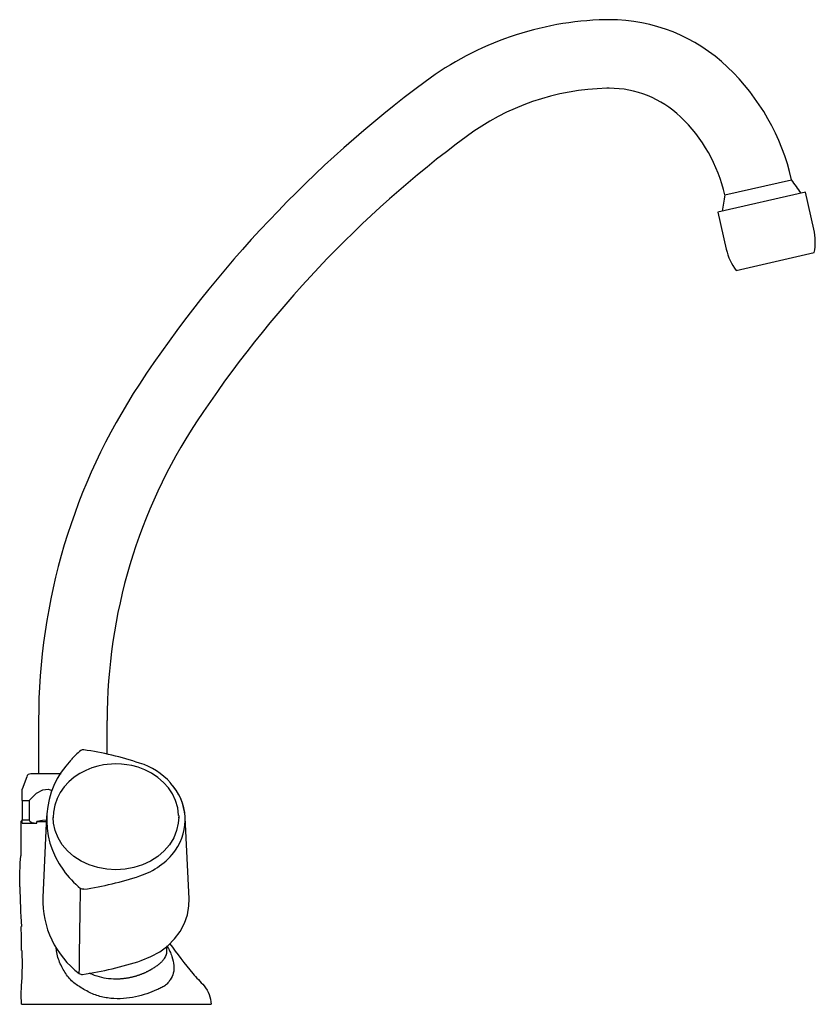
# Model space of a CAD drawing. Header units: millimetres. Extents: x 3670.505 to 3670.714, y 1787.579 to 1787.838.
import ezdxf

# ---------------------------------------------------------------- set-up
doc = ezdxf.new("R2010")
doc.units = ezdxf.units.MM
doc.layers.add('SANINDUSA', color=3, linetype='Continuous')

msp = doc.modelspace()

# ---------------------------------------------------------------- linework, layer by layer
at = {"layer": 'SANINDUSA'}
for p, q in [((3670.690350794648, 1787.79198521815), (3670.707897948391, 1787.795997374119)), ((3670.711519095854, 1787.792722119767), (3670.688512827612, 1787.787461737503)), ((3670.71374807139, 1787.782973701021), (3670.711519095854, 1787.792722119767)), ((3670.688512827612, 1787.787461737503), (3670.690741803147, 1787.777713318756)), ((3670.693346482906, 1787.772154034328), (3670.713818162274, 1787.776834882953)), ((3670.510124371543, 1787.653991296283), (3670.510124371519, 1787.639991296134)), ((3670.528124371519, 1787.645167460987), (3670.528124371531, 1787.653991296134)), ((3670.507000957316, 1787.639251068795), (3670.505800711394, 1787.635953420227)), ((3670.505800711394, 1787.632991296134), (3670.505800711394, 1787.635943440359)), ((3670.505800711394, 1787.632991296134), (3670.50766242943, 1787.632991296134)), ((3670.505800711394, 1787.632991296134), (3670.505800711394, 1787.627928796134)), ((3670.50766242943, 1787.632991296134), (3670.50766242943, 1787.627928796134)), ((3670.505805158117, 1787.627870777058), (3670.505422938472, 1787.627488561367)), ((3670.505425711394, 1787.627491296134), (3670.505800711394, 1787.627866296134)), ((3670.505425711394, 1787.627491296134), (3670.505425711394, 1787.618491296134)), ((3670.505800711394, 1787.627928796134), (3670.50766242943, 1787.627928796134)), ((3670.505800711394, 1787.627021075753), (3670.505800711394, 1787.627928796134)), ((3670.509626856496, 1787.627021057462), (3670.509626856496, 1787.627491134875)), ((3670.512221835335, 1787.628950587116), (3670.511200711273, 1787.607558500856)), ((3670.513925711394, 1787.628583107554), (3670.513925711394, 1787.62847139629)), ((3670.546916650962, 1787.629040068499), (3670.546925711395, 1787.628583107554)), ((3670.546925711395, 1787.62847139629), (3670.546925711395, 1787.628583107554)), ((3670.549659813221, 1787.607176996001), (3670.548638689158, 1787.628569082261)), ((3670.543844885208, 1787.593612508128), (3670.54381078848, 1787.594684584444)), ((3670.505675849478, 1787.579491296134), (3670.555425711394, 1787.579491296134))]:
    msp.add_line(p, q, dxfattribs=at)
at = {"layer": 'SANINDUSA', "flags": 128}
for points in [[(3670.521544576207, 1787.646291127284), (3670.521210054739, 1787.646110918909), (3670.521202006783, 1787.646103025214)], [(3670.521987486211, 1787.646324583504), (3670.521741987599, 1787.646331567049), (3670.521544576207, 1787.646291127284)], [(3670.530425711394, 1787.642620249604), (3670.528112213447, 1787.642481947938), (3670.527175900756, 1787.642346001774), (3670.525649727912, 1787.642020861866), (3670.524111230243, 1787.641554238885), (3670.522530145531, 1787.640912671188), (3670.520974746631, 1787.640094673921), (3670.519489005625, 1787.639100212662), (3670.518112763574, 1787.637934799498), (3670.516881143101, 1787.636607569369), (3670.515825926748, 1787.635130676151), (3670.514976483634, 1787.633518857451), (3670.514360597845, 1787.631789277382), (3670.514005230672, 1787.629961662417), (3670.513953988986, 1787.628528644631)], [(3670.546912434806, 1787.629057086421), (3670.546914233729, 1787.629107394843), (3670.546667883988, 1787.631058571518), (3670.546080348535, 1787.633024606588), (3670.545268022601, 1787.634722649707), (3670.544206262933, 1787.636311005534), (3670.542917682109, 1787.637761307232), (3670.541431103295, 1787.639048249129), (3670.539783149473, 1787.640149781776), (3670.538023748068, 1787.641047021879), (3670.536237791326, 1787.641722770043), (3670.534587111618, 1787.642167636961), (3670.533335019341, 1787.64240089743), (3670.531906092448, 1787.642563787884), (3670.530425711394, 1787.642620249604)], [(3670.50766242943, 1787.632991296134), (3670.509589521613, 1787.634895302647), (3670.511204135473, 1787.635766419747), (3670.512630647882, 1787.635943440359), (3670.51370287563, 1787.635655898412)], [(3670.505425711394, 1787.627491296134), (3670.505506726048, 1787.627490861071), (3670.505740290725, 1787.62748927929), (3670.505800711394, 1787.627489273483)], [(3670.505800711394, 1787.627021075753), (3670.505953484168, 1787.627021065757), (3670.506598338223, 1787.627021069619), (3670.507502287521, 1787.627021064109), (3670.508878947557, 1787.627021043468), (3670.509626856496, 1787.627021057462)], [(3670.50766242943, 1787.627928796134), (3670.507683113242, 1787.62779841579), (3670.507754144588, 1787.62765742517), (3670.507925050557, 1787.627482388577), (3670.508352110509, 1787.62725574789), (3670.509626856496, 1787.627021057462)], [(3670.512168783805, 1787.627839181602), (3670.511141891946, 1787.627790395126), (3670.509626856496, 1787.627491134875)], [(3670.509626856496, 1787.627491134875), (3670.510439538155, 1787.627490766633), (3670.512152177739, 1787.627491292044)], [(3670.530425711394, 1787.614792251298), (3670.528023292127, 1787.614939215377), (3670.525672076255, 1787.61537697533), (3670.523422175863, 1787.616096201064), (3670.521321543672, 1787.61708156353), (3670.519414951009, 1787.618312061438), (3670.517743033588, 1787.619761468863), (3670.516341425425, 1787.6213988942), (3670.515239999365, 1787.623189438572), (3670.514462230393, 1787.625094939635), (3670.514024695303, 1787.62707478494), (3670.513925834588, 1787.628529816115)], [(3670.546925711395, 1787.628583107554), (3670.546826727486, 1787.62707478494), (3670.546389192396, 1787.625094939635), (3670.545611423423, 1787.623189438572), (3670.544509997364, 1787.6213988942), (3670.543108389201, 1787.619761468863), (3670.541436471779, 1787.618312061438), (3670.539529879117, 1787.61708156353), (3670.537429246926, 1787.616096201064), (3670.535179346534, 1787.61537697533), (3670.532828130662, 1787.614939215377), (3670.530425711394, 1787.614792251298)], [(3670.53709789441, 1787.590988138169), (3670.539618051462, 1787.592006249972), (3670.541943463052, 1787.593308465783), (3670.544028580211, 1787.594869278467), (3670.545832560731, 1787.596658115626), (3670.547320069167, 1787.598639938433), (3670.548461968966, 1787.60077592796), (3670.549235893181, 1787.603024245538), (3670.54962668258, 1787.605340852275), (3670.549659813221, 1787.607176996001)], [(3670.505763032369, 1787.593618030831), (3670.505765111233, 1787.592317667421), (3670.505782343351, 1787.590814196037), (3670.505790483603, 1787.589417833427), (3670.505767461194, 1787.58812868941), (3670.5056944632, 1787.586534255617), (3670.505562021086, 1787.584307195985), (3670.505506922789, 1787.58210114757), (3670.505593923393, 1787.579491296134)]]:
    msp.add_lwpolyline(points, dxfattribs=at)
at = {"layer": 'SANINDUSA'}
for centre, radius, start, end in [((3670.660912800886, 1787.755393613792), 0.0826194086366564, 91.39201792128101, 126.6038114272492), ((3670.660000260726, 1787.792946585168), 0.04505535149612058, 90, 91.39201785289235), ((3670.660000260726, 1787.792946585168), 0.04505535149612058, 46.36866729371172, 90), ((3670.650368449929, 1787.78284325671), 0.05901418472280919, 12.8792774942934, 46.36866721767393), ((3670.799004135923, 1787.569479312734), 0.3142081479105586, 126.6038114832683, 146.6328764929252), ((3670.660912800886, 1787.755393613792), 0.06461940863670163, 91.39201791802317, 126.6038113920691), ((3670.660000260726, 1787.792946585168), 0.02705535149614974, 90, 91.39201780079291), ((3670.660000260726, 1787.792946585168), 0.02705535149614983, 46.36866725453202, 90), ((3670.650368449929, 1787.78284325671), 0.04101418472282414, 12.87927749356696, 46.36866715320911), ((3670.799004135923, 1787.569479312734), 0.296208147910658, 126.6038114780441, 146.6328764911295), ((3670.699616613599, 1787.779742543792), 0.01449615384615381, 348.4290321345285, 12.87927748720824), ((3670.704873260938, 1787.780944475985), 0.01449615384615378, 192.8792774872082, 217.3295228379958), ((3670.670674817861, 1787.653991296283), 0.1605504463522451, 146.6328765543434, 180.0000000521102), ((3670.670674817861, 1787.653991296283), 0.1425504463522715, 146.6328765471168, 180.0000000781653), ((3670.5312010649, 1787.633001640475), 0.01646507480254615, 127.333284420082, 139.4545226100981), ((3670.51079234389, 1787.567045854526), 0.08005025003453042, 71.15106288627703, 81.96144780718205), ((3670.534515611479, 1787.627975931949), 0.02226336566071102, 135.5764614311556, 216.6624247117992), ((3670.531896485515, 1787.62642924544), 0.01705095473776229, 40.9114668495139, 73.79691295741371), ((3670.508058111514, 1787.638866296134), 0.001124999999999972, 90, 160.0000000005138), ((3670.534225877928, 1787.627690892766), 0.01443954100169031, 3.486788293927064, 44.00254240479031), ((3670.534722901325, 1787.627956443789), 0.01388962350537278, 324.6771882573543, 43.10518417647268), ((3670.531160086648, 1787.630779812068), 0.01843058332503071, 287.5533821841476, 323.9197229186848), ((3670.538037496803, 1787.630354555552), 0.02650949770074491, 216.2412627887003, 230.3923247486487), ((3670.509347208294, 1787.695364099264), 0.08659627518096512, 278.4136917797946, 288.4260843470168), ((3670.868653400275, 1787.620999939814), 0.3636451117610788, 181.6761000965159, 183.3286411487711), ((3670.535466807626, 1787.606926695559), 0.02427431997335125, 178.5085528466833, 232.8530494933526), ((3670.509335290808, 1787.674332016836), 0.08784625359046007, 278.0717216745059, 288.4233846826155), ((3670.521497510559, 1787.588469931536), 0.001127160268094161, 232.3168446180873, 278.8031156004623)]:
    msp.add_arc(centre, radius, start, end, dxfattribs=at)
for points, degree in [([(3670.710364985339, 1787.792458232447), (3670.70954263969, 1787.793637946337), (3670.70872029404, 1787.794817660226), (3670.70789794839, 1787.795997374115)], 3), ([(3670.690350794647, 1787.791985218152), (3670.690122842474, 1787.790565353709), (3670.6898948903, 1787.789145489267), (3670.689666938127, 1787.787725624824)], 3), ([(3670.5220179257, 1787.609699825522), (3670.521860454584, 1787.609677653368), (3670.521531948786, 1787.609696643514), (3670.521250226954, 1787.609837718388), (3670.52113697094, 1787.609930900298)], 3), ([(3670.505668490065, 1787.593616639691), (3670.505576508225, 1787.599884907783)], 1), ([(3670.543846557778, 1787.593478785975), (3670.543835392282, 1787.593611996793)], 1)]:
    msp.add_open_spline(points, degree=degree, dxfattribs=at)
for points, knots in [([(3670.516014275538, 1787.639991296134), (3670.515647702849, 1787.639991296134), (3670.514571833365, 1787.639991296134), (3670.512927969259, 1787.639991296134), (3670.511185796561, 1787.639991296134), (3670.509773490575, 1787.639991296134), (3670.50877056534, 1787.639991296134), (3670.508166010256, 1787.639991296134), (3670.508093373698, 1787.639991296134), (3670.508058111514, 1787.639991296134)], [0, 0, 0, 0, 0.0804354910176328, 0.2360734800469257, 0.3950143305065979, 0.5539551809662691, 0.709593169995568, 0.8590189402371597, 1, 1, 1, 1]), ([(3670.505194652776, 1787.610363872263), (3670.50517950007, 1787.611166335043), (3670.505135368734, 1787.613503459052), (3670.50528054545, 1787.615837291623), (3670.505425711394, 1787.618491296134)], [0, 0, 0, 0, 0.3433548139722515, 1, 1, 1, 1]), ([(3670.520808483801, 1787.587577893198), (3670.520863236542, 1787.59133463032), (3670.520971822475, 1787.598785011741), (3670.521082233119, 1787.606236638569), (3670.52113697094, 1787.609930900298)], [0, 0, 0, 0, 0.50423420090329, 1, 1, 1, 1]), ([(3670.535598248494, 1787.581434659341), (3670.534536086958, 1787.581253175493), (3670.532407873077, 1787.580889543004), (3670.52906259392, 1787.580947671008), (3670.52577078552, 1787.58160542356), (3670.523193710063, 1787.582671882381), (3670.521365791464, 1787.583858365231), (3670.519482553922, 1787.584883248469), (3670.517612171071, 1787.586894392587), (3670.515901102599, 1787.589732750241), (3670.514961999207, 1787.592339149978), (3670.514775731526, 1787.594001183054), (3670.514723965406, 1787.594463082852)], [0, 0, 0, 0, 0.1125375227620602, 0.2254872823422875, 0.3402657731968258, 0.4580737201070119, 0.5175204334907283, 0.5738674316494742, 0.6934252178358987, 0.8186296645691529, 0.9495949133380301, 1, 1, 1, 1]), ([(3670.53487577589, 1787.586719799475), (3670.534991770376, 1787.586748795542), (3670.535222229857, 1787.586806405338), (3670.535560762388, 1787.586899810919), (3670.535890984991, 1787.586997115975), (3670.536212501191, 1787.58709846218), (3670.536525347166, 1787.587203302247), (3670.536829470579, 1787.587311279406), (3670.537124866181, 1787.587421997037), (3670.537411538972, 1787.587535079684), (3670.537689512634, 1787.587650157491), (3670.537958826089, 1787.587766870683), (3670.538219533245, 1787.587884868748), (3670.538471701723, 1787.588003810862), (3670.538715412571, 1787.588123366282), (3670.538950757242, 1787.588243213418), (3670.53917784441, 1787.588363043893), (3670.539661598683, 1787.588627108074), (3670.540348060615, 1787.589038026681), (3670.541021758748, 1787.589497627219), (3670.541508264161, 1787.589856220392), (3670.54196870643, 1787.590222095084), (3670.542478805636, 1787.590686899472), (3670.54297162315, 1787.591232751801), (3670.543356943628, 1787.591778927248), (3670.543588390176, 1787.592237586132), (3670.543705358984, 1787.592569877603), (3670.543756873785, 1787.5927582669), (3670.543800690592, 1787.592955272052), (3670.543836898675, 1787.593189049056), (3670.543843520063, 1787.593387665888), (3670.543846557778, 1787.593478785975)], [0, 0, 0, 0, 0.02046711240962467, 0.04066434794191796, 0.06059344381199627, 0.0802562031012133, 0.09965449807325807, 0.118790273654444, 0.1376655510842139, 0.1562824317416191, 0.1746431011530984, 0.1927498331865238, 0.2106049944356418, 0.2282110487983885, 0.2455705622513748, 0.2626862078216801, 0.2795607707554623, 0.2961971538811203, 0.3729753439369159, 0.4467526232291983, 0.4831004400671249, 0.5242757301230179, 0.6022838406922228, 0.6806933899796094, 0.7599813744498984, 0.8403325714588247, 0.8804512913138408, 0.9028793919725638, 0.9204261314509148, 0.9634936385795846, 1, 1, 1, 1]), ([(3670.543803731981, 1787.594906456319), (3670.544072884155, 1787.594395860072), (3670.544599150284, 1787.59339750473), (3670.545322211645, 1787.591643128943), (3670.545775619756, 1787.589734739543), (3670.54562346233, 1787.587723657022), (3670.544954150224, 1787.586190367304), (3670.544070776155, 1787.585099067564), (3670.543337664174, 1787.584272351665), (3670.542240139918, 1787.583806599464), (3670.540736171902, 1787.583073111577), (3670.538568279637, 1787.582179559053), (3670.536598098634, 1787.581685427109), (3670.535598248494, 1787.581434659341)], [0, 0, 0, 0, 0.07556121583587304, 0.1477428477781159, 0.2848505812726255, 0.4139716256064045, 0.5365809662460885, 0.5958156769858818, 0.6546847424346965, 0.7096977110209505, 0.7654225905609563, 0.8809539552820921, 1, 1, 1, 1]), ([(3670.54452979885, 1787.595480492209), (3670.546507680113, 1787.592806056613), (3670.548915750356, 1787.589549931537), (3670.552078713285, 1787.585939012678), (3670.553744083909, 1787.584291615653), (3670.555133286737, 1787.582127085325), (3670.555328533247, 1787.58036721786), (3670.555425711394, 1787.579491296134)], [0, 0, 0, 0, 0.5080547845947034, 0.6185566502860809, 0.7325920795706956, 0.8669056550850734, 1, 1, 1, 1]), ([(3670.523525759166, 1787.58773034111), (3670.523702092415, 1787.587641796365), (3670.524321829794, 1787.587330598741), (3670.525752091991, 1787.586811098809), (3670.527881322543, 1787.586300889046), (3670.529576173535, 1787.586228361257), (3670.530425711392, 1787.586192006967)], [0, 0, 0, 0, 0.08540036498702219, 0.3001464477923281, 0.6492009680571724, 1, 1, 1, 1]), ([(3670.530425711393, 1787.586192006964), (3670.530549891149, 1787.586192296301), (3670.5307969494, 1787.586192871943), (3670.53116527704, 1787.586203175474), (3670.531529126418, 1787.586220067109), (3670.531888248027, 1787.586243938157), (3670.532242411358, 1787.58627432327), (3670.532591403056, 1787.586310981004), (3670.532935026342, 1787.586353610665), (3670.533273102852, 1787.586401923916), (3670.533605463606, 1787.58645564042), (3670.53393198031, 1787.586514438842), (3670.534252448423, 1787.586578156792), (3670.534567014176, 1787.586646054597), (3670.534773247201, 1787.586695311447), (3670.53487577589, 1787.586719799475)], [0, 0, 0, 0, 0.08201466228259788, 0.1631699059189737, 0.2434684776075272, 0.3229131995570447, 0.401506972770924, 0.4792527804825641, 0.556153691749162, 0.6322128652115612, 0.7074335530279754, 0.7818191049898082, 0.855372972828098, 0.9280987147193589, 1, 1, 1, 1])]:
    msp.add_open_spline(points, degree=3, knots=knots, dxfattribs=at)

doc.saveas('drawing.dxf')
